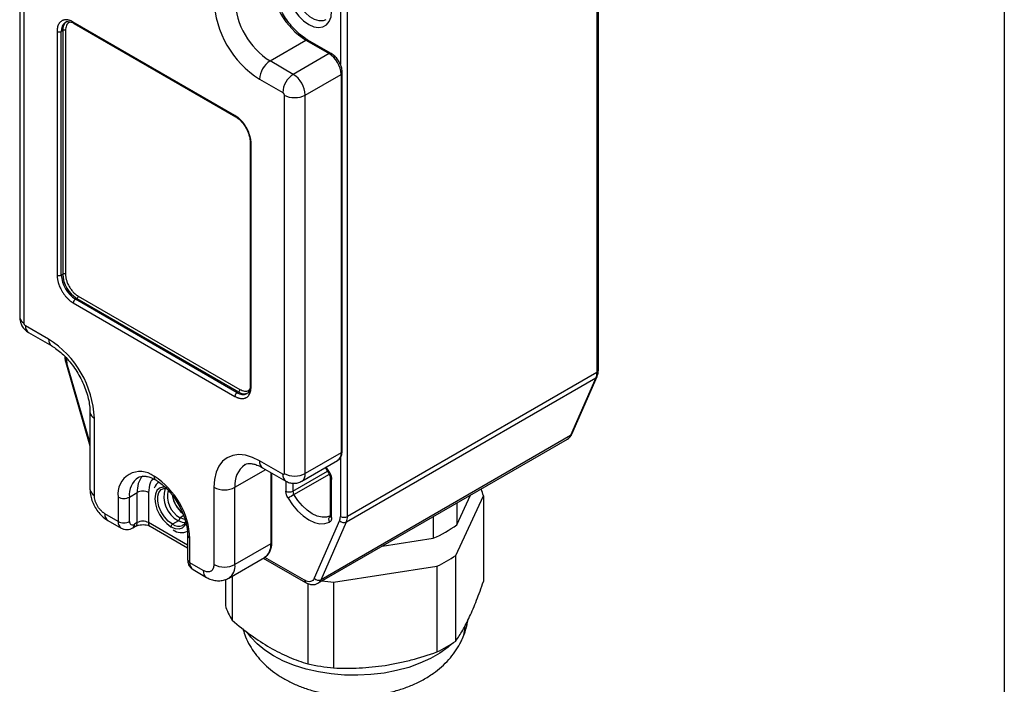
# Model space of a CAD drawing. Header units: millimetres. Extents: x 0 to 559, y 0 to 432.
# Tile 8 of 11: x 460 to 559, y 280 to 347. Entities that reach past the tile are written whole.
import ezdxf

# ---------------------------------------------------------------- set-up
doc = ezdxf.new("R2010")
doc.units = ezdxf.units.MM

msp = doc.modelspace()

# ---------------------------------------------------------------- linework, layer by layer
at = {"color": 7, "linetype": 'Continuous'}
msp.add_line((558.8, 431.8), (558.8, 0), dxfattribs=at)
for p, q in [((517.963, 311.361), (517.963, 363.695)), ((517.817, 363.491), (517.817, 311.157)), ((459.748, 354.754), (459.748, 316.703)), ((460.187, 316.091), (460.187, 354.142)), ((492.007, 348.999), (492.007, 342.097)), ((492.714, 296.666), (492.714, 348.999)), ((481.401, 336.996), (465.137, 346.385)), ((465.199, 346.248), (481.463, 336.859)), ((463.511, 345.446), (463.511, 320.949)), ((464.076, 345.527), (463.935, 345.446)), ((463.935, 320.949), (463.935, 345.446)), ((464.076, 345.527), (464.076, 321.031)), ((464.359, 345.527), (464.359, 321.031)), ((484.936, 342.467), (488.542, 344.549)), ((488.542, 344.549), (490.876, 343.202)), ((491.076, 343.222), (488.742, 344.569)), ((490.876, 343.202), (487.27, 341.12)), ((487.27, 341.12), (484.936, 342.467)), ((488.472, 339.038), (492.078, 341.12)), ((492.078, 341.12), (492.078, 303.069)), ((492.195, 303.232), (492.195, 341.283)), ((483.875, 340.63), (486.209, 339.283)), ((486.35, 339.038), (486.35, 300.987)), ((488.472, 300.987), (488.472, 339.038)), ((482.939, 334.302), (482.939, 309.806)), ((483.027, 309.683), (483.027, 334.179)), ((463.935, 320.949), (464.076, 321.031)), ((465.137, 318.133), (481.401, 308.744)), ((465.349, 318.5), (465.491, 318.582)), ((481.613, 309.111), (465.349, 318.5)), ((465.491, 318.582), (481.754, 309.193)), ((465.632, 318.827), (481.896, 309.438)), ((462.662, 314.499), (460.329, 315.846)), ((460.64, 315.159), (462.973, 313.812)), ((464.381, 312.146), (466.819, 303.77)), ((466.819, 304.14), (464.507, 312.082)), ((517.817, 311.157), (492.714, 296.666)), ((492.611, 296.113), (517.714, 310.604)), ((517.714, 310.604), (515.169, 304.8)), ((515.299, 304.941), (517.844, 310.746)), ((481.613, 309.111), (481.754, 309.193)), ((466.819, 307.15), (466.819, 299.393)), ((467.258, 298.781), (467.258, 306.538)), ((489.755, 289.945), (514.857, 304.437)), ((515.169, 304.8), (490.066, 290.309)), ((486.209, 300.906), (483.875, 302.253)), ((488.12, 300.209), (491.726, 302.291)), ((492.078, 303.069), (488.472, 300.987)), ((492.007, 302.574), (492.007, 296.666)), ((481.401, 299.598), (484.497, 301.386)), ((484.186, 301.566), (486.52, 300.219)), ((487.234, 299.214), (490.716, 301.224)), ((490.483, 301.573), (490.829, 301.055)), ((490.906, 301.106), (490.569, 301.623)), ((485.007, 301.092), (485.007, 293.923)), ((485.124, 294.086), (485.124, 301.024)), ((486.527, 300.216), (486.527, 299.214)), ((487.343, 298.857), (490.9, 300.91)), ((490.977, 300.595), (490.977, 296.765)), ((491.123, 296.561), (491.123, 300.391)), ((479.279, 299.598), (479.279, 291.841)), ((481.401, 291.841), (481.401, 299.598)), ((487.234, 300.01), (487.234, 299.214)), ((469.663, 298.618), (469.663, 296.168)), ((470.794, 298.618), (471.572, 299.067)), ((470.794, 296.168), (470.794, 298.618)), ((471.572, 296.045), (471.572, 299.067)), ((472.703, 299.067), (472.703, 296.045)), ((503.621, 292.75), (506.404, 298.748)), ((503.718, 295.831), (505.097, 298.802)), ((506.404, 298.748), (506.404, 290.136)), ((503.718, 298.006), (503.718, 295.831)), ((469.663, 296.168), (468.319, 296.944)), ((468.63, 296.257), (469.973, 295.481)), ((475.708, 296.229), (475.107, 295.882)), ((475.885, 296.536), (475.708, 296.229)), ((476.249, 296.746), (475.885, 296.536)), ((491.93, 296.251), (489.385, 290.447)), ((501.357, 296.643), (501.357, 294.468)), ((471.123, 295.516), (471.406, 295.679)), ((471.572, 296.045), (471.289, 295.882)), ((476.641, 293.772), (472.703, 296.045)), ((472.869, 295.679), (476.641, 293.502)), ((490.066, 290.309), (492.611, 296.113)), ((476.641, 294.781), (476.641, 292.331)), ((476.875, 292.004), (476.875, 294.454)), ((496.211, 293.672), (501.357, 294.468)), ((485.007, 293.923), (481.401, 291.841)), ((480.779, 290.468), (484.385, 292.55)), ((484.254, 292.474), (488.505, 290.02)), ((488.402, 290.249), (484.422, 292.546)), ((503.621, 284.138), (503.621, 292.75)), ((478.219, 291.229), (476.875, 292.004)), ((477.186, 291.318), (478.529, 290.542)), ((491.333, 290.047), (501.722, 291.654)), ((501.722, 291.654), (501.722, 283.042)), ((480.438, 290.32), (480.438, 287.724)), ((481.133, 290.672), (481.133, 286.227)), ((488.739, 289.907), (488.739, 281.836)), ((491.333, 290.047), (491.333, 281.435))]:
    msp.add_line(p, q)
at = {"flags": 128}
for points in [[(486.527, 350.122), (486.585, 349.498), (486.755, 348.839), (487.028, 348.178), (487.392, 347.547), (487.828, 346.98), (488.314, 346.503), (488.825, 346.141), (489.337, 345.913), (489.822, 345.828), (490.258, 345.893), (490.622, 346.103), (490.896, 346.448), (491.066, 346.911), (491.123, 347.468)], [(490.554, 346.618), (490.283, 346.513), (489.868, 346.501), (489.413, 346.635), (488.944, 346.905), (488.489, 347.298), (488.074, 347.789), (487.723, 348.35), (487.457, 348.95), (487.291, 349.552), (487.234, 350.122)], [(464.507, 312.082), (464.45, 312.093), (464.409, 312.112), (464.385, 312.137), (464.381, 312.146)], [(483.875, 302.253), (483.156, 302.602), (482.455, 302.813), (481.789, 302.879), (481.174, 302.799), (480.625, 302.574), (480.157, 302.211), (479.78, 301.719), (479.504, 301.109), (479.336, 300.396), (479.279, 299.598)], [(474.393, 299.604), (474.153, 299.611), (473.816, 299.507), (473.557, 299.268), (473.395, 298.908), (473.34, 298.454), (473.395, 297.936), (473.557, 297.39), (473.816, 296.851), (474.153, 296.359), (474.545, 295.944), (474.966, 295.637)], [(475.107, 295.882), (474.689, 296.193), (474.305, 296.618), (473.985, 297.122), (473.757, 297.665), (473.638, 298.202), (473.638, 298.69), (473.757, 299.089), (473.985, 299.368), (474.071, 299.424)], [(486.745, 298.499), (487.195, 297.829), (487.704, 297.23), (488.254, 296.725), (488.825, 296.332), (489.396, 296.066), (489.946, 295.936), (490.456, 295.946), (490.906, 296.097)], [(491.015, 296.737), (490.618, 296.604), (490.168, 296.595), (489.683, 296.71), (489.179, 296.945), (488.675, 297.291), (488.189, 297.737), (487.74, 298.265), (487.343, 298.857)], [(476.418, 296.028), (476.127, 296.057), (475.708, 296.229)], [(476.374, 296.363), (476.254, 296.384), (475.885, 296.536)], [(474.966, 295.637), (475.387, 295.458), (475.779, 295.42), (476.116, 295.524), (476.374, 295.763), (476.484, 295.966)], [(489.385, 290.447), (489.316, 290.324), (489.226, 290.227), (489.118, 290.157), (488.995, 290.116), (488.858, 290.104), (488.712, 290.123), (488.558, 290.171), (488.402, 290.249)], [(503.243, 283.882), (502.842, 283.528), (502.012, 282.922), (501.067, 282.376), (500.018, 281.897), (498.879, 281.492), (497.667, 281.166), (496.398, 280.923), (495.088, 280.767), (493.756, 280.699), (492.419, 280.722), (491.096, 280.834), (489.804, 281.034), (488.561, 281.319), (487.384, 281.685), (486.289, 282.128), (485.29, 282.641), (484.401, 283.218), (483.634, 283.85), (482.999, 284.53), (482.639, 285.026)]]:
    msp.add_lwpolyline(points, dxfattribs=at)
for centre, radius, start, end in [((492.65, 351.003), 7.651, 182.4763, 237.5237), ((489.187, 349.004), 9.916, 182.38686, 237.61314), ((489.044, 348.921), 7.651, 182.4764, 237.5236), ((464.939, 345.544), 1.009, 126.23908, 185.57307), ((465.056, 345.636), 0.986, 125.01333, 186.29885), ((465.284, 346.369), 0.148, 173.70115, 234.98667), ((463.723, 345.855), 0.461, 242.60967, 297.39033), ((464.218, 345.254), 0.307, 62.60967, 117.39033), ((488.66, 344.385), 0.201, 65.69429, 125.61745), ((490.993, 343.038), 0.201, 65.70722, 125.61633), ((489.468, 341.001), 2.613, 2.60548, 57.39452), ((486.178, 340.525), 2.305, 122.60548, 177.39452), ((488.512, 339.178), 2.305, 122.60548, 177.39452), ((485.862, 338.919), 2.613, 2.60548, 57.39452), ((491.995, 341.303), 0.201, 294.37592, 354.29069), ((487.411, 341.085), 2.306, 242.60967, 297.39033), ((481.551, 336.981), 0.151, 174.40606, 233.9991), ((483.086, 334.315), 0.148, 184.90145, 246.31391), ((463.723, 321.359), 0.461, 242.60967, 297.39033), ((467.005, 321.089), 3.074, 182.60548, 237.39452), ((464.218, 320.758), 0.307, 62.60967, 117.39033), ((467.147, 321.171), 3.074, 182.60548, 237.39452), ((465.598, 318.112), 0.461, 122.60548, 177.39452), ((465.325, 318.841), 0.307, 302.60548, 357.39452), ((460.499, 316.778), 0.754, 185.6948, 245.62534), ((461.064, 315.765), 0.739, 173.70115, 234.98667), ((463.415, 314.425), 0.756, 174.40662, 233.99275), ((457.351, 306.125), 9.916, 2.38686, 57.61314), ((516.437, 311.128), 1.38, 337.6961, 1.18117), ((517.713, 311.386), 0.251, 294.37466, 354.3052), ((517.566, 310.871), 0.304, 298.97071, 335.77716), ((481.861, 308.723), 0.461, 122.60548, 177.39452), ((482.195, 309.903), 0.983, 233.65454, 295.53681), ((481.589, 309.452), 0.307, 302.60548, 357.39452), ((482.343, 310.02), 1.015, 234.53167, 292.6123), ((483.089, 309.82), 0.151, 185.6948, 245.62534), ((467.57, 307.225), 0.754, 185.71083, 245.62394), ((514.469, 305.084), 0.755, 300.93578, 337.88824), ((515.021, 305.066), 0.304, 298.97037, 335.79594), ((491.995, 303.252), 0.201, 294.37466, 354.3052), ((484.61, 302.171), 0.739, 173.70115, 234.98667), ((491.269, 302.966), 0.815, 304.05635, 7.25583), ((471.872, 298.955), 2.235, 51.32581, 188.68494), ((483.839, 299.876), 2.454, 125.28932, 186.48458), ((472.839, 298.878), 2.062, 124.05635, 187.25583), ((473.949, 299.234), 2.383, 140.15667, 184.02093), ((473.67, 300.661), 0.403, 174.40309, 234.03312), ((469.079, 294.117), 7.804, 2.4763, 57.5237), ((486.96, 300.832), 0.755, 174.37997, 234.29795), ((487.411, 303.034), 2.306, 242.60967, 297.39033), ((487.663, 300.884), 0.815, 304.01445, 7.26004), ((491.111, 300.716), 0.441, 117.7959, 129.76604), ((491.228, 300.621), 0.253, 186.56387, 245.54917), ((467.57, 299.468), 0.754, 185.6948, 245.62534), ((472.137, 297.975), 1.23, 62.60967, 117.39033), ((474.358, 299.136), 1.143, 120.77568, 160.2208), ((477.008, 298.652), 2.749, 162.04126, 241.78524), ((477.094, 298.716), 2.493, 166.04872, 240.98897), ((480.34, 301.645), 2.306, 242.60967, 297.39033), ((486.881, 299.897), 0.769, 242.60967, 297.39033), ((487.96, 299.24), 0.726, 182.01953, 211.83809), ((501.636, 297.412), 4.952, 15.64927, 23.89101), ((470.228, 299.709), 1.23, 242.60967, 297.39033), ((478.004, 299.269), 2.948, 189.17223, 230.75606), ((478.484, 299.546), 3.48, 194.64851, 225.34611), ((498.967, 278.718), 23.253, 119.99347, 121.71083), ((469.054, 296.862), 0.739, 173.70115, 234.98667), ((470.419, 296.095), 0.76, 174.497, 232.96644), ((470.228, 297.26), 1.23, 242.60967, 297.39033), ((471.096, 296.119), 0.306, 170.78596, 309.20329), ((472.137, 294.954), 1.23, 62.60967, 117.39033), ((491.306, 296.364), 0.481, 135.32069, 213.65089), ((491.227, 296.79), 0.251, 185.6948, 245.62534), ((492.365, 296.649), 0.59, 222.42047, 294.6677), ((492.361, 297.348), 0.769, 242.60967, 297.39033), ((491.334, 296.637), 1.38, 337.6961, 1.18117), ((470.888, 295.843), 0.402, 305.70292, 5.61995), ((471.191, 295.997), 0.384, 304.03975, 7.2575), ((473.084, 295.997), 0.384, 172.74417, 235.94365), ((475.273, 295.623), 0.307, 122.60548, 177.39452), ((475.722, 296.726), 1.044, 233.90768, 293.78476), ((476.004, 296.407), 1.372, 232.99932, 297.04996), ((496.46, 305.677), 12.232, 293.59744, 306.39718), ((477.041, 294.82), 0.402, 185.71075, 245.62395), ((483.58, 293.741), 1.439, 304.05635, 7.25583), ((484.924, 294.106), 0.201, 294.37466, 354.3052), ((477.041, 292.371), 0.402, 185.6948, 245.62534), ((496.505, 302.884), 12.382, 294.91842, 305.0762), ((477.589, 291.914), 0.719, 172.74417, 235.94365), ((478.97, 291.155), 0.755, 174.3803, 234.29413), ((480.34, 293.888), 2.306, 242.60967, 297.39033), ((479.974, 291.659), 1.438, 303.98655, 7.26284), ((488.639, 290.218), 0.24, 172.74238, 235.9615), ((489.82, 290.845), 0.59, 222.42047, 294.6677), ((489.368, 290.593), 0.754, 300.67139, 337.89589), ((493.346, 311.772), 21.818, 261.63497, 264.70375), ((485.545, 289.184), 5.312, 195.95924, 213.83768), ((501.341, 285.598), 3.189, 334.94848, 0.35352), ((496.505, 294.271), 12.382, 294.91842, 305.0762), ((493.274, 302.573), 21.227, 257.66284, 264.75108)]:
    msp.add_arc(centre, radius, start, end)
for points, knots in [([(488.742, 344.569), (488.646, 344.627), (488.365, 344.798), (487.896, 345.159), (487.355, 345.675), (486.845, 346.272), (486.38, 346.933), (485.974, 347.641), (485.637, 348.375), (485.378, 349.117), (485.205, 349.843), (485.132, 350.417), (485.126, 350.734), (485.124, 350.836)], [0, 0, 0, 0, 0.051912, 0.151518, 0.251433, 0.351611, 0.451996, 0.552491, 0.652986, 0.753331, 0.853412, 0.953127, 1, 1, 1, 1]), ([(465.137, 346.385), (465.103, 346.404), (465.035, 346.442), (464.933, 346.489), (464.832, 346.529), (464.732, 346.561), (464.634, 346.584), (464.518, 346.603), (464.386, 346.61), (464.243, 346.596), (464.126, 346.565), (464.043, 346.529), (463.951, 346.48), (463.843, 346.4), (463.725, 346.264), (463.63, 346.098), (463.562, 345.904), (463.519, 345.687), (463.513, 345.526), (463.511, 345.446)], [0, 0, 0, 0, 0.040008, 0.080016, 0.120024, 0.160032, 0.20004, 0.240048, 0.3050207, 0.3699962, 0.4346846, 0.4745355, 0.5001179, 0.5834302, 0.6667442, 0.750059, 0.8333737, 0.9166877, 1, 1, 1, 1]), ([(464.35, 346.349), (464.37, 346.364), (464.444, 346.421), (464.621, 346.439), (464.894, 346.402), (465.1, 346.298), (465.199, 346.248)], [0, 0, 0, 0, 0.112078, 0.428313, 0.723846, 1, 1, 1, 1]), ([(464.842, 346.392), (464.804, 346.38), (464.698, 346.347), (464.562, 346.222), (464.402, 345.974), (464.376, 345.703), (464.359, 345.527)], [0, 0, 0, 0, 0.124754, 0.352471, 0.580857, 1, 1, 1, 1]), ([(492.195, 341.283), (492.192, 341.361), (492.183, 341.58), (492.086, 341.957), (491.889, 342.39), (491.614, 342.781), (491.333, 343.058), (491.144, 343.178), (491.076, 343.222)], [0, 0, 0, 0, 0.107384, 0.302367, 0.496792, 0.691536, 0.888593, 1, 1, 1, 1]), ([(486.209, 339.283), (486.218, 339.277), (486.237, 339.265), (486.263, 339.24), (486.288, 339.211), (486.31, 339.178), (486.327, 339.143), (486.341, 339.107), (486.35, 339.071), (486.35, 339.049), (486.35, 339.038)], [0, 0, 0, 0, 0.124851, 0.249701, 0.374552, 0.499403, 0.62391, 0.748656, 0.874427, 1, 1, 1, 1]), ([(483.027, 334.179), (483.026, 334.219), (483.025, 334.298), (483.015, 334.422), (482.999, 334.547), (482.977, 334.675), (482.948, 334.805), (482.907, 334.964), (482.846, 335.151), (482.763, 335.364), (482.677, 335.548), (482.605, 335.687), (482.517, 335.843), (482.394, 336.039), (482.216, 336.278), (482.025, 336.498), (481.823, 336.693), (481.613, 336.864), (481.472, 336.952), (481.401, 336.996)], [0, 0, 0, 0, 0.040008, 0.080016, 0.120024, 0.160032, 0.20004, 0.240048, 0.305021, 0.369996, 0.434685, 0.474536, 0.500118, 0.58343, 0.666744, 0.750059, 0.833374, 0.916688, 1, 1, 1, 1]), ([(481.463, 336.859), (481.522, 336.822), (481.694, 336.715), (481.988, 336.463), (482.194, 336.203), (482.297, 336.072)], [0, 0, 0, 0, 0.20486, 0.601236, 1, 1, 1, 1]), ([(482.297, 336.072), (482.297, 336.072), (482.404, 335.945), (482.577, 335.635), (482.787, 335.173), (482.916, 334.708), (482.931, 334.435), (482.939, 334.302)], [0, 0, 0, 0, 0.000547, 0.252962, 0.505723, 0.757285, 1, 1, 1, 1]), ([(463.511, 320.949), (463.511, 320.91), (463.513, 320.83), (463.523, 320.707), (463.539, 320.581), (463.561, 320.453), (463.589, 320.323), (463.631, 320.165), (463.691, 319.978), (463.775, 319.764), (463.86, 319.58), (463.933, 319.442), (464.021, 319.286), (464.144, 319.09), (464.322, 318.85), (464.513, 318.631), (464.715, 318.435), (464.924, 318.265), (465.066, 318.177), (465.137, 318.133)], [0, 0, 0, 0, 0.040008, 0.080016, 0.120024, 0.160032, 0.20004, 0.240048, 0.305021, 0.369996, 0.434685, 0.474536, 0.500118, 0.58343, 0.666744, 0.750059, 0.833374, 0.916688, 1, 1, 1, 1]), ([(464.359, 321.031), (464.36, 320.994), (464.361, 320.919), (464.372, 320.802), (464.39, 320.684), (464.415, 320.562), (464.466, 320.369), (464.56, 320.102), (464.726, 319.773), (464.928, 319.465), (465.131, 319.228), (465.315, 319.052), (465.472, 318.925), (465.579, 318.86), (465.632, 318.827)], [0, 0, 0, 0, 0.048259, 0.096131, 0.143892, 0.191819, 0.240184, 0.369939, 0.500047, 0.629787, 0.759909, 0.840067, 0.919669, 1, 1, 1, 1]), ([(459.748, 316.703), (459.762, 316.538), (459.787, 316.237), (459.975, 315.809), (460.244, 315.432), (460.508, 315.25), (460.64, 315.159)], [0, 0, 0, 0, 0.265879, 0.484659, 0.744244, 1, 1, 1, 1]), ([(460.329, 315.846), (460.32, 315.852), (460.301, 315.864), (460.274, 315.889), (460.25, 315.918), (460.228, 315.951), (460.21, 315.986), (460.197, 316.022), (460.188, 316.058), (460.188, 316.08), (460.187, 316.091)], [0, 0, 0, 0, 0.124851, 0.249701, 0.374552, 0.499403, 0.62391, 0.748656, 0.874427, 1, 1, 1, 1]), ([(462.973, 313.812), (463.06, 313.759), (463.316, 313.605), (463.758, 313.273), (464.283, 312.79), (464.796, 312.221), (465.277, 311.582), (465.711, 310.888), (466.087, 310.16), (466.391, 309.42), (466.618, 308.689), (466.762, 307.992), (466.815, 307.484), (466.818, 307.219), (466.819, 307.15)], [0, 0, 0, 0, 0.046896, 0.137053, 0.228129, 0.320167, 0.412961, 0.506232, 0.599673, 0.692913, 0.785599, 0.877434, 0.968173, 1, 1, 1, 1]), ([(464.284, 312.79), (464.286, 312.704), (464.293, 312.494), (464.348, 312.276), (464.381, 312.146)], [0, 0, 0, 0, 0.40562, 1, 1, 1, 1]), ([(464.43, 312.586), (464.431, 312.554), (464.432, 312.49), (464.441, 312.391), (464.457, 312.29), (464.478, 312.187), (464.498, 312.117), (464.507, 312.082)], [0, 0, 0, 0, 0.201194, 0.400598, 0.599402, 0.798806, 1, 1, 1, 1]), ([(517.844, 310.746), (517.873, 310.825), (517.946, 311.017), (517.957, 311.233), (517.963, 311.361)], [0, 0, 0, 0, 0.409707, 1, 1, 1, 1]), ([(481.401, 308.744), (481.435, 308.725), (481.503, 308.687), (481.605, 308.64), (481.706, 308.6), (481.805, 308.568), (481.903, 308.544), (482.02, 308.526), (482.151, 308.519), (482.295, 308.532), (482.411, 308.564), (482.495, 308.6), (482.586, 308.648), (482.695, 308.728), (482.813, 308.865), (482.908, 309.031), (482.976, 309.225), (483.019, 309.442), (483.024, 309.603), (483.027, 309.683)], [0, 0, 0, 0, 0.040008, 0.080016, 0.120024, 0.160032, 0.20004, 0.240048, 0.3050207, 0.3699962, 0.4346846, 0.4745355, 0.5001179, 0.5834302, 0.6667442, 0.750059, 0.8333737, 0.9166877, 1, 1, 1, 1]), ([(481.896, 309.438), (482.056, 309.365), (482.303, 309.252), (482.598, 309.267), (482.773, 309.32), (482.854, 309.395), (482.881, 309.42)], [0, 0, 0, 0, 0.421666, 0.650779, 0.880514, 1, 1, 1, 1]), ([(482.939, 309.806), (482.937, 309.74), (482.931, 309.549), (482.861, 309.294), (482.748, 309.102), (482.651, 309.047), (482.612, 309.024)], [0, 0, 0, 0, 0.162419, 0.472853, 0.784756, 1, 1, 1, 1]), ([(514.851, 304.44), (514.864, 304.445), (514.99, 304.495), (515.154, 304.671), (515.255, 304.86), (515.299, 304.941)], [0, 0, 0, 0, 0.0614, 0.592343, 1, 1, 1, 1]), ([(491.729, 302.313), (491.773, 302.334), (491.915, 302.403), (492.071, 302.634), (492.18, 302.926), (492.19, 303.138), (492.195, 303.232)], [0, 0, 0, 0, 0.136134, 0.444593, 0.752713, 1, 1, 1, 1]), ([(482.433, 301.878), (482.449, 301.89), (482.52, 301.941), (482.671, 301.98), (482.945, 302.001), (483.297, 301.948), (483.714, 301.817), (484.033, 301.647), (484.186, 301.566)], [0, 0, 0, 0, 0.064838, 0.280797, 0.46611, 0.641365, 0.827738, 1, 1, 1, 1]), ([(471.68, 300.576), (471.759, 300.617), (471.915, 300.699), (472.23, 300.731), (472.614, 300.684), (473.023, 300.554), (473.311, 300.4), (473.435, 300.334)], [0, 0, 0, 0, 0.215754, 0.427387, 0.627274, 0.840373, 1, 1, 1, 1]), ([(473.181, 300.462), (473.157, 300.443), (473.024, 300.337), (472.795, 299.921), (472.739, 299.403), (472.703, 299.067)], [0, 0, 0, 0, 0.073437, 0.400088, 1, 1, 1, 1]), ([(473.435, 300.334), (473.52, 300.282), (473.769, 300.131), (474.192, 299.803), (474.685, 299.326), (475.152, 298.769), (475.578, 298.149), (475.946, 297.486), (476.244, 296.801), (476.465, 296.118), (476.599, 295.473), (476.639, 295.035), (476.64, 294.818), (476.641, 294.781)], [0, 0, 0, 0, 0.0531303, 0.1554783, 0.258547, 0.362308, 0.4665773, 0.5710963, 0.6755683, 0.7796314, 0.8830066, 0.9798616, 1, 1, 1, 1]), ([(486.35, 300.987), (486.35, 300.977), (486.349, 300.956), (486.34, 300.93), (486.327, 300.909), (486.31, 300.895), (486.288, 300.886), (486.264, 300.885), (486.237, 300.89), (486.218, 300.9), (486.209, 300.906)], [0, 0, 0, 0, 0.124851, 0.249701, 0.374552, 0.499403, 0.62391, 0.748656, 0.874427, 1, 1, 1, 1]), ([(486.52, 300.219), (486.643, 300.159), (486.892, 300.037), (487.312, 299.982), (487.737, 300.026), (487.992, 300.149), (488.117, 300.21)], [0, 0, 0, 0, 0.245474, 0.495817, 0.750382, 1, 1, 1, 1]), ([(490.829, 301.055), (490.851, 301.016), (490.905, 300.917), (490.958, 300.763), (490.976, 300.65), (490.977, 300.605), (490.977, 300.595)], [0, 0, 0, 0, 0.235746, 0.596394, 0.904037, 1, 1, 1, 1]), ([(490.906, 301.106), (490.922, 301.077), (490.955, 301.019), (490.998, 300.928), (491.036, 300.837), (491.078, 300.714), (491.115, 300.56), (491.121, 300.448), (491.123, 300.391)], [0, 0, 0, 0, 0.124611, 0.248681, 0.373479, 0.500252, 0.748706, 1, 1, 1, 1]), ([(466.819, 299.393), (466.824, 299.266), (466.836, 298.944), (466.954, 298.422), (467.182, 297.843), (467.504, 297.293), (467.914, 296.796), (468.302, 296.458), (468.556, 296.303), (468.63, 296.257)], [0, 0, 0, 0, 0.103962, 0.263617, 0.42567, 0.589225, 0.755955, 0.928478, 1, 1, 1, 1]), ([(474.075, 299.413), (474.132, 299.443), (474.25, 299.508), (474.417, 299.492), (474.505, 299.484)], [0, 0, 0, 0, 0.4790466, 1, 1, 1, 1]), ([(486.745, 298.499), (486.728, 298.528), (486.695, 298.586), (486.652, 298.677), (486.614, 298.768), (486.573, 298.891), (486.535, 299.045), (486.53, 299.158), (486.527, 299.214)], [0, 0, 0, 0, 0.124611, 0.248681, 0.373479, 0.500252, 0.748706, 1, 1, 1, 1]), ([(468.319, 296.944), (468.292, 296.96), (468.239, 296.992), (468.16, 297.049), (468.081, 297.111), (468.004, 297.18), (467.919, 297.263), (467.829, 297.362), (467.705, 297.518), (467.592, 297.69), (467.495, 297.87), (467.409, 298.053), (467.329, 298.28), (467.28, 298.5), (467.263, 298.648), (467.259, 298.727), (467.259, 298.766), (467.258, 298.781)], [0, 0, 0, 0, 0.048021, 0.096041, 0.144062, 0.192082, 0.240103, 0.305073, 0.37005, 0.500061, 0.565353, 0.630014, 0.760025, 0.879879, 0.939647, 0.976858, 1, 1, 1, 1]), ([(491.123, 296.561), (491.123, 296.534), (491.121, 296.48), (491.11, 296.406), (491.092, 296.336), (491.06, 296.252), (491.003, 296.162), (490.938, 296.119), (490.906, 296.097)], [0, 0, 0, 0, 0.124611, 0.248681, 0.373479, 0.500252, 0.748706, 1, 1, 1, 1]), ([(490.977, 296.765), (490.975, 296.743), (490.972, 296.698), (490.97, 296.695), (490.969, 296.694)], [0, 0, 0, 0, 0.481326, 1, 1, 1, 1]), ([(491.93, 296.251), (491.94, 296.275), (491.959, 296.323), (491.98, 296.401), (491.996, 296.484), (492.005, 296.572), (492.007, 296.634), (492.007, 296.666)], [0, 0, 0, 0, 0.201194, 0.400598, 0.599402, 0.798806, 1, 1, 1, 1]), ([(469.973, 295.481), (470.064, 295.439), (470.242, 295.355), (470.546, 295.333), (470.848, 295.38), (471.033, 295.471), (471.123, 295.516)], [0, 0, 0, 0, 0.260004, 0.515876, 0.763703, 1, 1, 1, 1]), ([(471.406, 295.679), (471.436, 295.695), (471.515, 295.737), (471.717, 295.803), (472.007, 295.847), (472.334, 295.842), (472.626, 295.786), (472.795, 295.72), (472.855, 295.687), (472.869, 295.679)], [0, 0, 0, 0, 0.094044, 0.251033, 0.423776, 0.608808, 0.796481, 0.954066, 1, 1, 1, 1]), ([(476.44, 296.155), (476.42, 296.1), (476.363, 295.944), (476.259, 295.825), (476.161, 295.789), (476.14, 295.782)], [0, 0, 0, 0, 0.301434, 0.850984, 1, 1, 1, 1]), ([(484.389, 292.571), (484.457, 292.609), (484.644, 292.711), (484.865, 292.998), (485.045, 293.394), (485.116, 293.771), (485.122, 294.013), (485.124, 294.086)], [0, 0, 0, 0, 0.138754, 0.382842, 0.629569, 0.887538, 1, 1, 1, 1]), ([(476.641, 292.331), (476.647, 292.23), (476.661, 292.025), (476.771, 291.739), (476.942, 291.488), (477.104, 291.375), (477.186, 291.318)], [0, 0, 0, 0, 0.236294, 0.48412, 0.739994, 1, 1, 1, 1]), ([(479.279, 291.841), (479.279, 291.811), (479.278, 291.75), (479.268, 291.664), (479.253, 291.581), (479.232, 291.504), (479.203, 291.424), (479.162, 291.344), (479.107, 291.267), (479.043, 291.203), (478.957, 291.143), (478.845, 291.097), (478.702, 291.078), (478.548, 291.094), (478.385, 291.141), (478.274, 291.2), (478.219, 291.229)], [0, 0, 0, 0, 0.0480151, 0.0960302, 0.1440454, 0.1920605, 0.2400756, 0.3050383, 0.3700082, 0.4347188, 0.500174, 0.600137, 0.7001033, 0.8000707, 0.900037, 1, 1, 1, 1]), ([(478.529, 290.542), (478.647, 290.48), (478.92, 290.337), (479.379, 290.21), (479.883, 290.182), (480.362, 290.261), (480.641, 290.403), (480.774, 290.47)], [0, 0, 0, 0, 0.1688266, 0.3913949, 0.6037804, 0.8113003, 1, 1, 1, 1]), ([(488.505, 290.02), (488.581, 289.98), (488.777, 289.877), (489.103, 289.799), (489.459, 289.807), (489.657, 289.904), (489.749, 289.949)], [0, 0, 0, 0, 0.185993, 0.484599, 0.762702, 1, 1, 1, 1]), ([(505.013, 286.595), (505.248, 287.102), (505.482, 287.655), (505.945, 288.84), (506.176, 289.472), (506.404, 290.136)], [0, 0, 0, 0, 0.5, 0.5, 1, 1, 1, 1]), ([(503.621, 284.138), (503.849, 284.461), (504.08, 284.82), (504.543, 285.633), (504.777, 286.087), (505.013, 286.595)], [0, 0, 0, 0, 0.5, 0.5, 1, 1, 1, 1]), ([(481.133, 286.227), (481.759, 285.695), (482.387, 285.196), (483.65, 284.282), (484.284, 283.866), (485.241, 283.313), (485.561, 283.14), (486.202, 282.817), (486.524, 282.667), (487.48, 282.255), (488.112, 282.027), (488.739, 281.836)], [0, 0, 0, 0, 0.25, 0.25, 0.5, 0.5, 0.625, 0.625, 0.75, 0.75, 1, 1, 1, 1]), ([(482.198, 285.408), (482.258, 285.196), (482.403, 284.677), (482.769, 283.896), (483.268, 283.071), (483.876, 282.301), (484.586, 281.585), (485.399, 280.929), (486.311, 280.339), (487.318, 279.822), (488.406, 279.387), (489.556, 279.041), (490.751, 278.789), (491.973, 278.632), (493.209, 278.569), (494.449, 278.6), (495.682, 278.726), (496.899, 278.948), (498.091, 279.27), (499.246, 279.697), (500.349, 280.232), (501.338, 280.851), (502.198, 281.532), (502.923, 282.251), (503.54, 283.024), (503.965, 283.702), (504.17, 284.125), (504.235, 284.259)], [0, 0, 0, 0, 0.0252796, 0.0618415, 0.0987544, 0.1363463, 0.1749344, 0.2147744, 0.2559757, 0.2984131, 0.3417218, 0.3853989, 0.4290407, 0.4725408, 0.5159423, 0.5593749, 0.6029919, 0.6469421, 0.6914094, 0.7365307, 0.7823181, 0.828466, 0.8688481, 0.9079747, 0.9458993, 0.9828162, 1, 1, 1, 1]), ([(504.235, 284.259), (504.348, 284.53), (504.591, 285.114), (504.781, 285.783), (504.821, 286.176), (504.826, 286.232)], [0, 0, 0, 0, 0.427429, 0.919658, 1, 1, 1, 1]), ([(491.333, 281.435), (492.187, 281.397), (493.045, 281.393), (494.77, 281.474), (495.637, 281.559), (496.944, 281.76), (497.381, 281.84), (498.257, 282.023), (498.696, 282.126), (500.003, 282.468), (500.866, 282.739), (501.722, 283.042)], [0, 0, 0, 0, 0.25, 0.25, 0.5, 0.5, 0.625, 0.625, 0.75, 0.75, 1, 1, 1, 1])]:
    msp.add_open_spline(points, degree=3, knots=knots)

doc.saveas('drawing.dxf')
